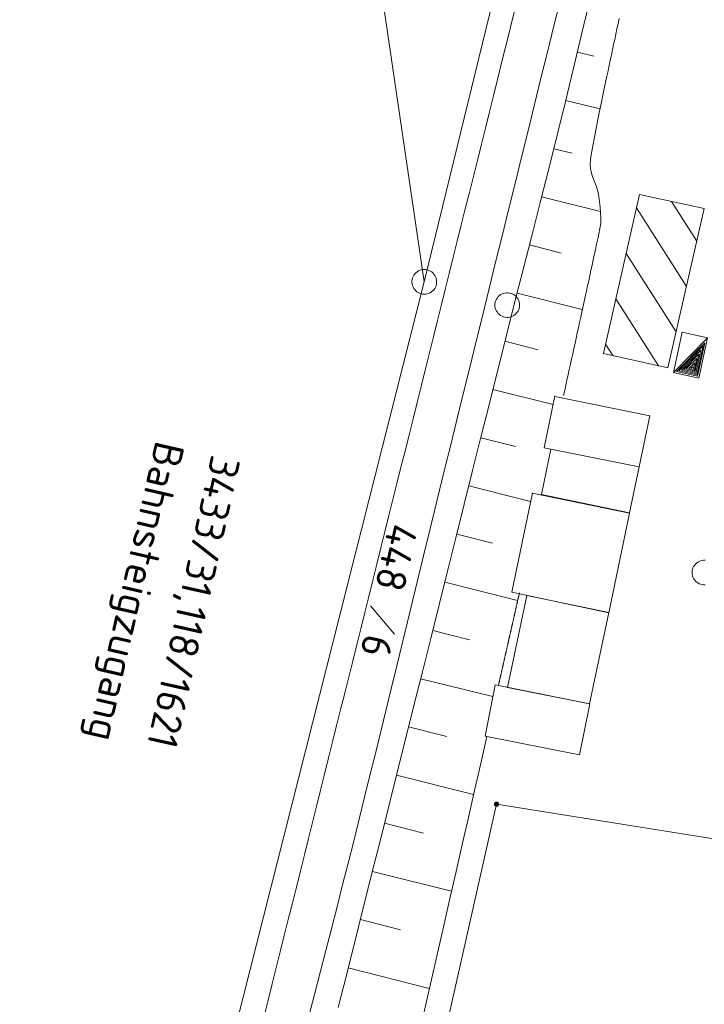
# Model space of a CAD drawing. Header units: metres. Extents: x 3425540 to 3446143, y 5432760 to 5444637.
# Tile 165 of 256: x 3435906 to 3435947, y 5440104 to 5440163. Entities that reach past the tile are written whole.
import ezdxf
from ezdxf.enums import TextEntityAlignment as Align

# ---------------------------------------------------------------- set-up
doc = ezdxf.new("R2010")
doc.units = ezdxf.units.M
for name, color, linetype, lineweight in [('B_Bestand', 9, 'Continuous', 18), ('B_Böschung', 9, 'Continuous', 18), ('B_Flurgrenzen', 9, 'Continuous', 18)]:
    doc.layers.add(name, color=color, linetype=linetype, lineweight=lineweight)
doc.styles.get("Standard").update_dxf_attribs({"font": 'isocpeur.ttf'})

msp = doc.modelspace()

# ---------------------------------------------------------------- linework, layer by layer
at = {"layer": 'B_Bestand'}
for p, q in [((3435943.44, 5440152.576), (3435943.432, 5440152.563)), ((3435943.253, 5440151.751), (3435946.28, 5440146.988)), ((3435945.373, 5440152.143), (3435946.906, 5440149.732)), ((3435942.63, 5440149.002), (3435945.655, 5440144.244)), ((3435942.007, 5440146.254), (3435944.589, 5440142.192)), ((3435941.384, 5440143.506), (3435941.828, 5440142.807)), ((3435938.313, 5440140.361), (3435938.322, 5440140.338)), ((3435938.062, 5440137.143), (3435938.077, 5440137.144)), ((3435936.956, 5440134.486), (3435936.947, 5440134.469)), ((3435936.615, 5440128.277), (3435936.62, 5440128.277)), ((3435934.694, 5440122.855), (3435934.694, 5440122.853))]:
    msp.add_line(p, q, dxfattribs=at)
for points in [[(3435943.432, 5440152.563), (3435947.357, 5440151.713), (3435945.158, 5440142.065), (3435941.254, 5440142.935), (3435943.44, 5440152.576)], [(3435947.565, 5440143.892), (3435946.026, 5440144.227), (3435945.494, 5440141.784), (3435947.033, 5440141.449), (3435947.565, 5440143.892), (3435945.494, 5440141.784)], [(3435945.679, 5440141.845), (3435946.958, 5440141.566), (3435947.398, 5440143.585), (3435945.679, 5440141.845)], [(3435945.828, 5440141.882), (3435946.905, 5440141.648), (3435947.286, 5440143.398), (3435945.828, 5440141.882)], [(3435945.977, 5440141.92), (3435946.852, 5440141.73), (3435947.16, 5440143.144), (3435945.977, 5440141.92)], [(3435946.127, 5440141.958), (3435946.8, 5440141.812), (3435947.034, 5440142.889), (3435946.127, 5440141.958)], [(3435946.276, 5440141.997), (3435946.747, 5440141.894), (3435946.908, 5440142.634), (3435946.276, 5440141.997)], [(3435946.425, 5440142.034), (3435946.695, 5440141.976), (3435946.782, 5440142.38), (3435946.425, 5440142.034)], [(3435946.574, 5440142.072), (3435946.642, 5440142.058), (3435946.656, 5440142.125), (3435946.574, 5440142.072)], [(3435938.322, 5440140.338), (3435944.07, 5440139.162), (3435943.416, 5440136.071), (3435937.668, 5440137.221), (3435938.313, 5440140.361)], [(3435938.077, 5440137.144), (3435943.416, 5440136.071), (3435942.844, 5440133.286), (3435937.505, 5440134.385), (3435938.062, 5440137.143)], [(3435936.947, 5440134.469), (3435942.845, 5440133.256), (3435941.587, 5440127.233), (3435935.702, 5440128.471), (3435936.956, 5440134.486)], [(3435936.62, 5440128.277), (3435941.579, 5440127.239), (3435940.42, 5440121.71), (3435935.449, 5440122.698), (3435936.615, 5440128.277)], [(3435934.694, 5440122.853), (3435940.431, 5440121.715), (3435939.814, 5440118.631), (3435934.088, 5440119.759), (3435934.694, 5440122.855)]]:
    msp.add_lwpolyline(points, dxfattribs=at)
for points, knots in [([(3435905.909, 5440082.997), (3435906.901, 5440083.366), (3435907.893, 5440083.735), (3435908.885, 5440084.103), (3435910.643, 5440084.757), (3435912.214, 5440085.751), (3435913.737, 5440086.951), (3435914.99, 5440087.939), (3435915.953, 5440089.127), (3435916.678, 5440090.525), (3435917.756, 5440092.604), (3435918.694, 5440094.684), (3435919.249, 5440096.91), (3435924.45, 5440117.783), (3435929.652, 5440138.655), (3435934.839, 5440159.53), (3435941.476, 5440186.24), (3435948.113, 5440212.95), (3435954.75, 5440239.66)], [0, 0, 0, 0, 0.018965, 0.018965, 0.018965, 0.052571, 0.052571, 0.052571, 0.080219, 0.080219, 0.080219, 0.121334, 0.121334, 0.121334, 0.506802, 0.506802, 0.506802, 1, 1, 1, 1]), ([(3435957.061, 5440239.218), (3435948.703, 5440205.251), (3435940.346, 5440171.283), (3435931.988, 5440137.315), (3435928.5, 5440123.138), (3435925.199, 5440108.933), (3435921.258, 5440094.851), (3435920.939, 5440093.711), (3435920.323, 5440092.682), (3435919.834, 5440091.604), (3435919.287, 5440090.398), (3435918.743, 5440089.205), (3435918.114, 5440088.03), (3435917.465, 5440086.819), (3435916.41, 5440085.908), (3435915.315, 5440085.049), (3435913.808, 5440083.867), (3435912.31, 5440082.73), (3435910.575, 5440082.018), (3435909.188, 5440081.449), (3435907.8, 5440080.88), (3435906.413, 5440080.31)], [0, 0, 0, 0, 0.615616, 0.615616, 0.615616, 0.87255, 0.87255, 0.87255, 0.893349, 0.893349, 0.893349, 0.916616, 0.916616, 0.916616, 0.940604, 0.940604, 0.940604, 0.973609, 0.973609, 0.973609, 1, 1, 1, 1])]:
    msp.add_open_spline(points, degree=3, knots=knots, dxfattribs=at)
at = {"layer": 'B_Böschung'}
for p, q in [((3435939.677, 5440161.192), (3435940.676, 5440160.95)), ((3435938.963, 5440158.269), (3435941.054, 5440157.757)), ((3435938.246, 5440155.345), (3435939.371, 5440155.066)), ((3435937.515, 5440152.426), (3435941.08, 5440151.532)), ((3435936.774, 5440149.509), (3435938.692, 5440149.023)), ((3435936.032, 5440146.592), (3435939.966, 5440145.595)), ((3435935.291, 5440143.675), (3435937.306, 5440143.166)), ((3435934.561, 5440140.755), (3435938.205, 5440139.84)), ((3435933.832, 5440137.835), (3435935.933, 5440137.31)), ((3435933.103, 5440134.915), (3435936.85, 5440133.979)), ((3435932.374, 5440131.995), (3435934.547, 5440131.453)), ((3435931.646, 5440129.075), (3435936.057, 5440127.974)), ((3435930.917, 5440126.155), (3435933.156, 5440125.596)), ((3435930.189, 5440123.234), (3435934.552, 5440122.146)), ((3435929.46, 5440120.314), (3435931.764, 5440119.739)), ((3435928.731, 5440117.394), (3435933.397, 5440116.227)), ((3435927.999, 5440114.475), (3435930.363, 5440113.882)), ((3435927.269, 5440111.555), (3435932.054, 5440110.354)), ((3435926.536, 5440108.636), (3435928.959, 5440108.024)), ((3435925.801, 5440105.718), (3435930.707, 5440104.458))]:
    msp.add_line(p, q, dxfattribs=at)
for points in [[(3435925.197, 5440103.318), (3435925.709, 5440105.349), (3435927.242, 5440111.445), (3435927.752, 5440113.477), (3435928.261, 5440115.51), (3435928.769, 5440117.542), (3435929.783, 5440121.608), (3435930.291, 5440123.642), (3435930.798, 5440125.674), (3435931.305, 5440127.707), (3435931.812, 5440129.741), (3435932.319, 5440131.774), (3435932.826, 5440133.806), (3435933.333, 5440135.84), (3435933.841, 5440137.873), (3435934.348, 5440139.906), (3435935.366, 5440143.97), (3435935.879, 5440146.002), (3435936.397, 5440148.032), (3435936.917, 5440150.062), (3435937.433, 5440152.093), (3435937.946, 5440154.125), (3435938.452, 5440156.158), (3435938.95, 5440158.193), (3435939.445, 5440160.229), (3435939.936, 5440162.266), (3435941.412, 5440168.377)], [(3435942.21, 5440163.235), (3435942.143, 5440162.918), (3435942.075, 5440162.601), (3435941.941, 5440161.967), (3435941.873, 5440161.649), (3435941.739, 5440161.015), (3435941.671, 5440160.698), (3435941.537, 5440160.064), (3435941.469, 5440159.747), (3435941.268, 5440158.796), (3435941.201, 5440158.478), (3435941.134, 5440158.161), (3435941.002, 5440157.525), (3435940.938, 5440157.206), (3435940.874, 5440156.888), (3435940.812, 5440156.57), (3435940.751, 5440156.252), (3435940.691, 5440155.933), (3435940.634, 5440155.615), (3435940.578, 5440155.297), (3435940.523, 5440154.979), (3435940.472, 5440154.661), (3435940.452, 5440154.344), (3435940.496, 5440154.028), (3435940.583, 5440153.714), (3435940.694, 5440153.399), (3435940.81, 5440153.084), (3435940.91, 5440152.769), (3435940.975, 5440152.452), (3435941.012, 5440152.132), (3435941.052, 5440151.808), (3435941.085, 5440151.481), (3435941.101, 5440151.154), (3435941.091, 5440150.83), (3435941.044, 5440150.51), (3435940.976, 5440150.194), (3435940.909, 5440149.877), (3435940.841, 5440149.56), (3435940.773, 5440149.244), (3435940.637, 5440148.61), (3435940.569, 5440148.294), (3435940.501, 5440147.977), (3435940.432, 5440147.66), (3435940.364, 5440147.344), (3435940.296, 5440147.027), (3435940.227, 5440146.711), (3435940.158, 5440146.394), (3435940.09, 5440146.078), (3435939.952, 5440145.444), (3435939.883, 5440145.128), (3435939.814, 5440144.811), (3435939.745, 5440144.495), (3435939.675, 5440144.178), (3435939.537, 5440143.546), (3435939.467, 5440143.229), (3435939.398, 5440142.913), (3435939.328, 5440142.596), (3435939.259, 5440142.28), (3435939.189, 5440141.964), (3435939.119, 5440141.647), (3435939.05, 5440141.331), (3435938.98, 5440141.015), (3435938.91, 5440140.698), (3435938.84, 5440140.382)], [(3435936.172, 5440128.441), (3435936.166, 5440128.413), (3435936.159, 5440128.384), (3435936.153, 5440128.356), (3435936.146, 5440128.328), (3435936.14, 5440128.3), (3435936.134, 5440128.271), (3435936.127, 5440128.243), (3435936.121, 5440128.215), (3435936.115, 5440128.186), (3435936.108, 5440128.158), (3435936.102, 5440128.13), (3435936.095, 5440128.101), (3435936.089, 5440128.073), (3435936.083, 5440128.045), (3435936.076, 5440128.017), (3435936.07, 5440127.988), (3435936.063, 5440127.96), (3435936.057, 5440127.932), (3435936.051, 5440127.903), (3435936.044, 5440127.875), (3435936.038, 5440127.847), (3435936.031, 5440127.819), (3435936.025, 5440127.79), (3435936.019, 5440127.762), (3435936.012, 5440127.734), (3435936.006, 5440127.705), (3435935.999, 5440127.677), (3435935.993, 5440127.649), (3435935.987, 5440127.621), (3435935.98, 5440127.592), (3435935.974, 5440127.564), (3435935.967, 5440127.536), (3435935.961, 5440127.507), (3435935.955, 5440127.479), (3435935.948, 5440127.451), (3435935.942, 5440127.423), (3435935.935, 5440127.394), (3435935.923, 5440127.338), (3435935.916, 5440127.309), (3435935.91, 5440127.281), (3435935.903, 5440127.253), (3435935.897, 5440127.225), (3435935.891, 5440127.196), (3435935.884, 5440127.168), (3435935.878, 5440127.14), (3435935.871, 5440127.111), (3435935.865, 5440127.083), (3435935.859, 5440127.055), (3435935.852, 5440127.026), (3435935.846, 5440126.998), (3435935.839, 5440126.97), (3435935.833, 5440126.942), (3435935.827, 5440126.913), (3435935.82, 5440126.885), (3435935.814, 5440126.857), (3435935.807, 5440126.828), (3435935.795, 5440126.772), (3435935.788, 5440126.744), (3435935.782, 5440126.715), (3435935.775, 5440126.687), (3435935.769, 5440126.659), (3435935.763, 5440126.63), (3435935.756, 5440126.602), (3435935.75, 5440126.574), (3435935.743, 5440126.546), (3435935.737, 5440126.517), (3435935.73, 5440126.489), (3435935.724, 5440126.461), (3435935.718, 5440126.432), (3435935.711, 5440126.404), (3435935.705, 5440126.376), (3435935.698, 5440126.348), (3435935.692, 5440126.319), (3435935.686, 5440126.291), (3435935.679, 5440126.263), (3435935.673, 5440126.234), (3435935.666, 5440126.206), (3435935.66, 5440126.178), (3435935.653, 5440126.15), (3435935.647, 5440126.121), (3435935.641, 5440126.093), (3435935.634, 5440126.065), (3435935.628, 5440126.036), (3435935.621, 5440126.008), (3435935.615, 5440125.98), (3435935.609, 5440125.952), (3435935.602, 5440125.923), (3435935.596, 5440125.895), (3435935.589, 5440125.867), (3435935.583, 5440125.838), (3435935.576, 5440125.81), (3435935.57, 5440125.782), (3435935.564, 5440125.754), (3435935.557, 5440125.725), (3435935.551, 5440125.697), (3435935.544, 5440125.669), (3435935.538, 5440125.64), (3435935.532, 5440125.612)], [(3435935.532, 5440125.612), (3435935.525, 5440125.584), (3435935.519, 5440125.556), (3435935.512, 5440125.527), (3435935.506, 5440125.499), (3435935.499, 5440125.471), (3435935.493, 5440125.442), (3435935.487, 5440125.414), (3435935.48, 5440125.386), (3435935.474, 5440125.358), (3435935.467, 5440125.329), (3435935.461, 5440125.301), (3435935.454, 5440125.273), (3435935.448, 5440125.244), (3435935.442, 5440125.216), (3435935.435, 5440125.188), (3435935.429, 5440125.16), (3435935.422, 5440125.131), (3435935.41, 5440125.075), (3435935.403, 5440125.047), (3435935.397, 5440125.018), (3435935.39, 5440124.99), (3435935.384, 5440124.962), (3435935.377, 5440124.933), (3435935.371, 5440124.905), (3435935.365, 5440124.877), (3435935.358, 5440124.849), (3435935.352, 5440124.82), (3435935.345, 5440124.792), (3435935.339, 5440124.764), (3435935.332, 5440124.735), (3435935.326, 5440124.707), (3435935.32, 5440124.679), (3435935.313, 5440124.651), (3435935.307, 5440124.622), (3435935.3, 5440124.594), (3435935.294, 5440124.566), (3435935.288, 5440124.537), (3435935.281, 5440124.509), (3435935.275, 5440124.481), (3435935.268, 5440124.453), (3435935.262, 5440124.424), (3435935.255, 5440124.396), (3435935.249, 5440124.368), (3435935.243, 5440124.339), (3435935.236, 5440124.311), (3435935.23, 5440124.283), (3435935.223, 5440124.255), (3435935.217, 5440124.226), (3435935.21, 5440124.198), (3435935.204, 5440124.17), (3435935.198, 5440124.141), (3435935.191, 5440124.113), (3435935.185, 5440124.085), (3435935.178, 5440124.057), (3435935.172, 5440124.028), (3435935.166, 5440124), (3435935.159, 5440123.972), (3435935.153, 5440123.943), (3435935.146, 5440123.915), (3435935.14, 5440123.887), (3435935.133, 5440123.859), (3435935.127, 5440123.83), (3435935.121, 5440123.802), (3435935.114, 5440123.774), (3435935.108, 5440123.745), (3435935.101, 5440123.717), (3435935.095, 5440123.689), (3435935.088, 5440123.661), (3435935.082, 5440123.632), (3435935.076, 5440123.604), (3435935.069, 5440123.576), (3435935.063, 5440123.547), (3435935.056, 5440123.519), (3435935.044, 5440123.463), (3435935.037, 5440123.434), (3435935.031, 5440123.406), (3435935.024, 5440123.378), (3435935.018, 5440123.349), (3435935.011, 5440123.321), (3435934.999, 5440123.265), (3435934.992, 5440123.236), (3435934.986, 5440123.208), (3435934.979, 5440123.18), (3435934.973, 5440123.151), (3435934.967, 5440123.123), (3435934.96, 5440123.095), (3435934.954, 5440123.067), (3435934.947, 5440123.038), (3435934.941, 5440123.01), (3435934.934, 5440122.982), (3435934.928, 5440122.953), (3435934.922, 5440122.925), (3435934.915, 5440122.897), (3435934.909, 5440122.869), (3435934.902, 5440122.84), (3435934.896, 5440122.812)], [(3435934.198, 5440119.738), (3435933.825, 5440118.102), (3435933.453, 5440116.466), (3435933.079, 5440114.83), (3435932.706, 5440113.194), (3435932.332, 5440111.558), (3435931.958, 5440109.923), (3435931.585, 5440108.287), (3435930.089, 5440101.743)]]:
    msp.add_lwpolyline(points, dxfattribs=at)
at = {"layer": 'B_Flurgrenzen'}
for p, q in [((3435915.681, 5440247.281), (3435930.408, 5440147.275)), ((3435930.408, 5440147.275), (3435944.891, 5440206.836)), ((3435917.07, 5440094.581), (3435930.408, 5440147.275)), ((3435927.144, 5440127.641), (3435928.61, 5440125.934)), ((3435927.192, 5440082.044), (3435934.783, 5440115.635)), ((3435934.783, 5440115.635), (3435960.864, 5440111.451))]:
    msp.add_line(p, q, dxfattribs=at)
for points in [[(3435930.322, 5440148.02), (3435930.229, 5440148.004), (3435930.143, 5440147.976), (3435930.052, 5440147.936), (3435929.975, 5440147.885), (3435929.905, 5440147.823), (3435929.835, 5440147.756), (3435929.778, 5440147.684), (3435929.734, 5440147.602), (3435929.697, 5440147.514), (3435929.678, 5440147.423), (3435929.664, 5440147.332), (3435929.663, 5440147.237), (3435929.674, 5440147.143), (3435929.697, 5440147.05), (3435929.73, 5440146.965), (3435929.77, 5440146.881), (3435929.826, 5440146.804), (3435929.888, 5440146.734), (3435929.96, 5440146.677), (3435930.043, 5440146.627), (3435930.125, 5440146.583), (3435930.212, 5440146.551), (3435930.309, 5440146.533), (3435930.399, 5440146.525), (3435930.494, 5440146.53), (3435930.587, 5440146.547), (3435930.673, 5440146.575), (3435930.764, 5440146.615), (3435930.841, 5440146.665), (3435930.911, 5440146.727), (3435930.981, 5440146.794), (3435931.038, 5440146.866), (3435931.082, 5440146.949), (3435931.119, 5440147.036), (3435931.138, 5440147.128), (3435931.152, 5440147.218), (3435931.153, 5440147.313), (3435931.142, 5440147.407), (3435931.119, 5440147.5), (3435931.086, 5440147.585), (3435931.046, 5440147.67), (3435930.99, 5440147.746), (3435930.928, 5440147.817), (3435930.856, 5440147.874), (3435930.773, 5440147.924), (3435930.691, 5440147.968), (3435930.604, 5440147.999), (3435930.507, 5440148.018), (3435930.417, 5440148.025), (3435930.322, 5440148.02)], [(3435936.184, 5440145.868), (3435936.178, 5440145.962), (3435936.16, 5440146.051), (3435936.131, 5440146.146), (3435936.09, 5440146.228), (3435936.036, 5440146.305), (3435935.977, 5440146.382), (3435935.912, 5440146.447), (3435935.836, 5440146.5), (3435935.753, 5440146.547), (3435935.664, 5440146.577), (3435935.576, 5440146.6), (3435935.481, 5440146.612), (3435935.387, 5440146.612), (3435935.292, 5440146.6), (3435935.204, 5440146.577), (3435935.115, 5440146.547), (3435935.032, 5440146.5), (3435934.956, 5440146.447), (3435934.891, 5440146.382), (3435934.832, 5440146.305), (3435934.778, 5440146.228), (3435934.737, 5440146.146), (3435934.708, 5440146.051), (3435934.69, 5440145.962), (3435934.684, 5440145.868), (3435934.69, 5440145.774), (3435934.708, 5440145.685), (3435934.737, 5440145.59), (3435934.778, 5440145.508), (3435934.832, 5440145.431), (3435934.891, 5440145.354), (3435934.956, 5440145.289), (3435935.032, 5440145.236), (3435935.115, 5440145.189), (3435935.204, 5440145.159), (3435935.292, 5440145.136), (3435935.387, 5440145.124), (3435935.481, 5440145.124), (3435935.576, 5440145.136), (3435935.664, 5440145.159), (3435935.753, 5440145.189), (3435935.836, 5440145.236), (3435935.912, 5440145.289), (3435935.977, 5440145.354), (3435936.036, 5440145.431), (3435936.09, 5440145.508), (3435936.131, 5440145.59), (3435936.16, 5440145.685), (3435936.178, 5440145.774), (3435936.184, 5440145.868)], [(3435947.419, 5440130.408), (3435947.325, 5440130.408), (3435947.23, 5440130.396), (3435947.142, 5440130.373), (3435947.053, 5440130.343), (3435946.97, 5440130.296), (3435946.894, 5440130.243), (3435946.829, 5440130.178), (3435946.77, 5440130.101), (3435946.716, 5440130.024), (3435946.675, 5440129.942), (3435946.646, 5440129.847), (3435946.628, 5440129.758), (3435946.622, 5440129.664), (3435946.628, 5440129.57), (3435946.646, 5440129.481), (3435946.675, 5440129.386), (3435946.716, 5440129.304), (3435946.77, 5440129.227), (3435946.829, 5440129.15), (3435946.894, 5440129.085), (3435946.97, 5440129.032), (3435947.053, 5440128.985), (3435947.142, 5440128.955), (3435947.23, 5440128.932), (3435947.325, 5440128.92), (3435947.419, 5440128.92)], [(3435934.908, 5440115.635), (3435934.907, 5440115.651), (3435934.904, 5440115.666), (3435934.899, 5440115.681), (3435934.892, 5440115.695), (3435934.884, 5440115.709), (3435934.875, 5440115.721), (3435934.863, 5440115.731), (3435934.85, 5440115.74), (3435934.836, 5440115.748), (3435934.821, 5440115.754), (3435934.807, 5440115.758), (3435934.791, 5440115.76), (3435934.775, 5440115.76), (3435934.759, 5440115.758), (3435934.745, 5440115.754), (3435934.73, 5440115.748), (3435934.716, 5440115.74), (3435934.703, 5440115.731), (3435934.691, 5440115.721), (3435934.682, 5440115.709), (3435934.674, 5440115.695), (3435934.667, 5440115.681), (3435934.662, 5440115.666), (3435934.659, 5440115.651), (3435934.658, 5440115.635), (3435934.659, 5440115.619), (3435934.662, 5440115.604), (3435934.667, 5440115.589), (3435934.674, 5440115.575), (3435934.682, 5440115.561), (3435934.691, 5440115.549), (3435934.703, 5440115.539), (3435934.716, 5440115.53), (3435934.73, 5440115.522), (3435934.745, 5440115.516), (3435934.759, 5440115.512), (3435934.775, 5440115.51), (3435934.791, 5440115.51), (3435934.807, 5440115.512), (3435934.821, 5440115.516), (3435934.836, 5440115.522), (3435934.85, 5440115.53), (3435934.863, 5440115.539), (3435934.875, 5440115.549), (3435934.884, 5440115.561), (3435934.892, 5440115.575), (3435934.899, 5440115.589), (3435934.904, 5440115.604), (3435934.907, 5440115.619), (3435934.908, 5440115.635)], [(3435934.883, 5440115.635), (3435934.882, 5440115.649), (3435934.879, 5440115.663), (3435934.875, 5440115.675), (3435934.869, 5440115.688), (3435934.86, 5440115.7), (3435934.85, 5440115.71), (3435934.839, 5440115.719), (3435934.827, 5440115.726), (3435934.814, 5440115.73), (3435934.801, 5440115.733), (3435934.787, 5440115.735), (3435934.772, 5440115.734), (3435934.758, 5440115.732), (3435934.746, 5440115.729), (3435934.733, 5440115.722), (3435934.721, 5440115.714), (3435934.711, 5440115.705), (3435934.701, 5440115.694), (3435934.694, 5440115.682), (3435934.689, 5440115.669), (3435934.685, 5440115.656), (3435934.683, 5440115.642), (3435934.683, 5440115.628), (3435934.685, 5440115.614), (3435934.689, 5440115.601), (3435934.694, 5440115.588), (3435934.701, 5440115.576), (3435934.711, 5440115.565), (3435934.721, 5440115.556), (3435934.733, 5440115.548), (3435934.746, 5440115.541), (3435934.758, 5440115.538), (3435934.772, 5440115.536), (3435934.787, 5440115.535), (3435934.801, 5440115.537), (3435934.814, 5440115.54), (3435934.827, 5440115.544), (3435934.839, 5440115.551), (3435934.85, 5440115.56), (3435934.86, 5440115.57), (3435934.869, 5440115.582), (3435934.875, 5440115.595), (3435934.879, 5440115.607), (3435934.882, 5440115.621), (3435934.883, 5440115.635)], [(3435934.859, 5440115.635), (3435934.858, 5440115.647), (3435934.855, 5440115.659), (3435934.85, 5440115.67), (3435934.844, 5440115.68), (3435934.835, 5440115.69), (3435934.826, 5440115.697), (3435934.815, 5440115.704), (3435934.804, 5440115.708), (3435934.792, 5440115.71), (3435934.78, 5440115.711), (3435934.768, 5440115.709), (3435934.756, 5440115.706), (3435934.746, 5440115.701), (3435934.735, 5440115.694), (3435934.726, 5440115.685), (3435934.719, 5440115.675), (3435934.713, 5440115.665), (3435934.709, 5440115.653), (3435934.707, 5440115.641), (3435934.707, 5440115.629), (3435934.709, 5440115.617), (3435934.713, 5440115.605), (3435934.719, 5440115.595), (3435934.726, 5440115.585), (3435934.735, 5440115.576), (3435934.745, 5440115.569), (3435934.756, 5440115.564), (3435934.768, 5440115.561), (3435934.78, 5440115.559), (3435934.792, 5440115.56), (3435934.804, 5440115.562), (3435934.815, 5440115.566), (3435934.826, 5440115.573), (3435934.835, 5440115.58), (3435934.844, 5440115.59), (3435934.85, 5440115.6), (3435934.855, 5440115.611), (3435934.858, 5440115.623), (3435934.859, 5440115.635)], [(3435934.834, 5440115.635), (3435934.833, 5440115.645), (3435934.83, 5440115.655), (3435934.825, 5440115.664), (3435934.819, 5440115.671), (3435934.812, 5440115.677), (3435934.803, 5440115.682), (3435934.793, 5440115.685), (3435934.783, 5440115.686), (3435934.773, 5440115.685), (3435934.763, 5440115.682), (3435934.754, 5440115.677), (3435934.747, 5440115.671), (3435934.741, 5440115.664), (3435934.736, 5440115.655), (3435934.733, 5440115.645), (3435934.732, 5440115.635), (3435934.733, 5440115.625), (3435934.736, 5440115.615), (3435934.741, 5440115.606), (3435934.747, 5440115.599), (3435934.754, 5440115.593), (3435934.763, 5440115.588), (3435934.773, 5440115.585), (3435934.783, 5440115.584), (3435934.793, 5440115.585), (3435934.803, 5440115.588), (3435934.812, 5440115.593), (3435934.819, 5440115.599), (3435934.825, 5440115.606), (3435934.83, 5440115.615), (3435934.833, 5440115.625), (3435934.834, 5440115.635)], [(3435934.81, 5440115.635), (3435934.809, 5440115.642), (3435934.806, 5440115.649), (3435934.801, 5440115.655), (3435934.795, 5440115.659), (3435934.788, 5440115.661), (3435934.781, 5440115.662), (3435934.774, 5440115.66), (3435934.767, 5440115.657), (3435934.762, 5440115.652), (3435934.758, 5440115.646), (3435934.756, 5440115.639), (3435934.756, 5440115.631), (3435934.758, 5440115.624), (3435934.762, 5440115.618), (3435934.767, 5440115.613), (3435934.774, 5440115.61), (3435934.781, 5440115.608), (3435934.788, 5440115.609), (3435934.795, 5440115.611), (3435934.801, 5440115.615), (3435934.806, 5440115.621), (3435934.809, 5440115.628), (3435934.81, 5440115.635)]]:
    msp.add_lwpolyline(points, dxfattribs=at)

# ---------------------------------------------------------------- texts
at = {"layer": 'B_Bestand'}
for s, rotation, p in [('Bahnsteigzugang', 257.07897, (3435912.699, 5440128.553)), ('3433/31,118/1621', 257.47302, (3435916.244, 5440127.917))]:
    msp.add_text(s, height=1.8, rotation=rotation, dxfattribs=at).set_placement(p, align=Align.MIDDLE)
at = {"layer": 'B_Flurgrenzen'}
for s, p in [('448', (3435928.272, 5440132.744)), ('6', (3435926.788, 5440126.031))]:
    msp.add_text(s, height=1.8, rotation=257.53502, dxfattribs=at).set_placement(p)

doc.saveas('drawing.dxf')
